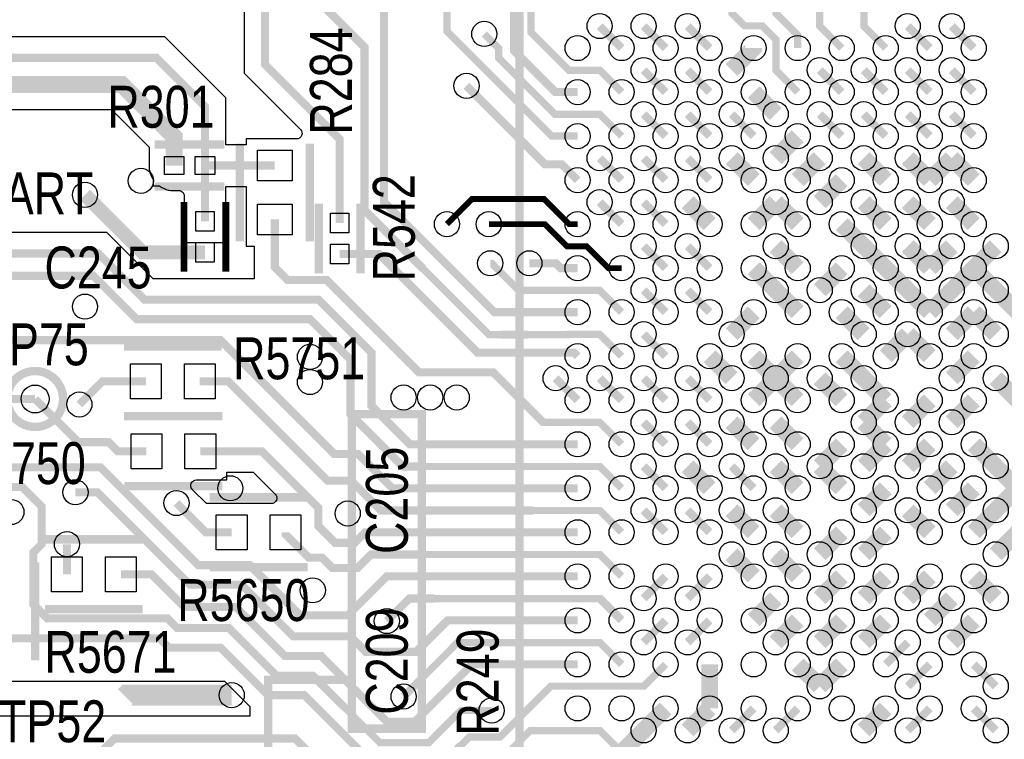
# Model space of a CAD drawing. Extents: x -394 to 5394, y -1015 to 7151.
# Tile 37 of 80: x 1872 to 2577, y 3082 to 3597. Entities that reach past the tile are written whole.
import ezdxf

# ---------------------------------------------------------------- set-up
doc = ezdxf.new("R2010")
doc.units = 0
for name, color, linetype in [('BG_SILKSCREEN_TOP', 3, 'CONTINUOUS'), ('ET_TOP', 132, 'CONTINUOUS'), ('PG_SILKSCREEN_TOP', 7, 'CONTINUOUS'), ('PIN_TOP', 132, 'CONTINUOUS'), ('RD_SILKSCREEN_TOP', 254, 'CONTINUOUS'), ('VC_TOP', 132, 'CONTINUOUS')]:
    doc.layers.add(name, color=color, linetype=linetype)

msp = doc.modelspace()

# ---------------------------------------------------------------- linework, layer by layer
at = {"layer": 'BG_SILKSCREEN_TOP', "const_width": 6}
for points in [[(2115, 3315), (2160, 3315), (2160, 3090), (2110, 3090), (2110, 3315), (2115, 3315)], [(2050, 3070), (2050, 3125), (2110, 3125)]]:
    msp.add_lwpolyline(points, dxfattribs=at)
at = {"layer": 'ET_TOP'}
for points, format in [([(2426.93, 4957.89, 5.8, 5.8, 0), (2426.93, 4909.91, 5.8, 5.8, 0), (2335, 4817.98, 5.8, 5.8, 0), (2335, 4598.0001, 5.8, 5.8, 0), (2216.9999, 4480, 5.8, 5.8, 0), (2073, 4480, 5.8, 5.8, 0), (2026, 4433, 5.8, 5.8, 0), (2026, 4140, 5.8, 5.8, 0), (2096, 4070, 5.8, 5.8, 0), (2096, 3903, 5.8, 5.8, 0), (2134, 3865, 5.8, 5.8, 0), (2134, 3820.9999, 5.8, 5.8, 0), (2096.1, 3783.0999, 5.8, 5.8, 0), (2096.1, 3747.9, 5.8, 5.8, 0), (2167, 3677, 5.2, 5.2, 0), (2178, 3666, 5.2, 5.2, 0), (2178, 3588.9788, 5.2, 5.2, 0), (2253.0028, 3513.976, 5.2, 5.2, 0), (2271.535, 3513.976, 5.2, 5.2, 0)], "xyseb"), ([(2497.7, 3898, 5.8, 5.8, 0), (2497.7, 3766.7, 5.8, 5.8, 0), (2444.6855, 3713.6855, 5.8, 5.8, 0), (2444.6855, 3663, 5.2, 5.2, 0), (2444.6855, 3592.7955, 5.2, 5.2, 0), (2460.512, 3576.969, 5.2, 5.2, 0)], "xyseb"), ([(2548.9, 3898, 5.8, 5.8, 0), (2548.9, 3770.9, 5.8, 5.8, 0), (2476.408, 3698.408, 5.8, 5.8, 0), (2476.408, 3663, 5.2, 5.2, 0), (2476.408, 3592.569, 5.2, 5.2, 0), (2492.008, 3576.969, 5.2, 5.2, 0)], "xyseb"), ([(2269.0992, 3760.48, 5.8, 5.8, 0), (2269.0992, 3684.9008, 5.8, 5.8, 0), (2291, 3663, 5.2, 5.2, 0), (2341, 3663, 5.2, 5.2, 0), (2381.92, 3622.08, 5.2, 5.2, 0), (2381.92, 3602.0032, 5.2, 5.2, 0), (2391.0582, 3592.865, 5.2, 5.2, 0), (2403.6858, 3592.865, 5.2, 5.2, 0), (2413.416, 3583.1348, 5.2, 5.2, 0), (2413.416, 3561.072, 5.2, 5.2, 0), (2429.016, 3545.472, 5.2, 5.2, 0)], "xyseb"), ([(2369.4922, 3759.52, 5.8, 5.8, 0), (2369.4922, 3727.5078, 5.8, 5.8, 0), (2413.416, 3683.584, 5.8, 5.8, 0), (2413.416, 3663, 5.2, 5.2, 0), (2413.416, 3602.0024, 5.2, 5.2, 0), (2429.016, 3586.4024, 5.2, 5.2, 0), (2429.016, 3576.969, 5.2, 5.2, 0)], "xyseb"), ([(2203.3, 3743.31, 5.8, 5.8, 0), (2203.3, 3715.41, 5.8, 5.8, 0), (2238.187, 3680.523, 5.8, 5.8, 0), (2238.187, 3631.813, 5.2, 5.2, 0), (2238.187, 3588.2552, 5.2, 5.2, 0), (2265.3702, 3561.072, 5.2, 5.2, 0), (2287.431, 3561.072, 5.2, 5.2, 0), (2303.031, 3545.472, 5.2, 5.2, 0)], "xyseb"), ([(2032.8618, 3667.9339), (2032.8618, 3559.0661), (2073.1593, 3518.7686, -0.668175), (2070.3309, 3511.9402), (2034.3498, 3511.9402), (2034.3498, 3507.8402), (2019.7502, 3507.8402), (2019.7502, 3541.3219), (1976.1719, 3584.9002), (1696.7624, 3584.9002, -0.659299), (1693.8651, 3591.658, 2.332445), (1672.1349, 3591.658, -0.659299), (1669.2376, 3584.9002), (1611.1719, 3584.9002), (1600.7612, 3595.3109), (1600.6931, 3595.3956, 0.416174), (1579.5264, 3597.63, -0.631955), (1573.0002, 3600.7313)], "xyb"), ([(2068.662, 3627.98, 5.8, 5.8, 0), (2119, 3577.642, 5.8, 5.8, 0), (2119, 3461, 5.8, 5.8, 0), (2161, 3419, 5.2, 5.2, 0), (2208, 3372, 5.2, 5.2, 0), (2217, 3372, 5.8, 5.8, 0), (2236, 3372, 5.2, 5.2, 0), (2264.9764, 3372, 5.2, 5.2, 0), (2265.0724, 3372.096, 5.2, 5.2, 0), (2287.431, 3372.096, 5.2, 5.2, 0), (2303.031, 3356.496, 5.2, 5.2, 0)], "xyseb"), ([(1786.6579, 3532.9398), (1937.8541, 3532.9398), (1964.8098, 3505.9841), (1964.8098, 3492.94, 0.139599), (1967.5098, 3483.4578), (1967.8098, 3482.9738), (1967.8098, 3478.4398), (1972.1266, 3478.4398), (1972.6375, 3478.0898, 0.188123), (1985.3789, 3475.1241, -0.456812), (1989.9498, 3471.165), (1989.9498, 3452.9436, 0.054555), (1990.3025, 3449.721), (1990.3498, 3449.5073), (1990.3498, 3437.9434), (2019.3502, 3437.9434), (2019.3502, 3449.5073), (2019.3975, 3449.721, 0.054555), (2019.7502, 3452.9436), (2019.7502, 3478.0398), (2034.3498, 3478.0398), (2034.3498, 3435.3598), (2039.9498, 3435.3598), (2039.9498, 3411.9002), (1967.6881, 3411.9002), (1934.6881, 3444.9002), (1833.1719, 3444.9002)], "xyb"), ([(2054.85, 3454.36, 5.8, 5.8, 0), (2054.85, 3420.15, 5.8, 5.8, 0), (2064, 3411, 5.8, 5.8, 0), (2092, 3411, 5.8, 5.8, 0), (2158, 3345, 5.8, 5.8, 0), (2211, 3345, 5.8, 5.8, 0), (2246.896, 3309.104, 5.2, 5.2, 0), (2287.431, 3309.104, 5.2, 5.2, 0), (2303.031, 3293.504, 5.2, 5.2, 0)], "xyseb"), ([(1730, 3433, 5.8, 5.8, 0), (1749, 3414, 5.8, 5.8, 0), (1925, 3414, 5.8, 5.8, 0), (1956, 3383, 5.8, 5.8, 0), (2080.0001, 3383, 5.8, 5.8, 0), (2109, 3354.0001, 5.8, 5.8, 0), (2109, 3315.0001, 5.8, 5.8, 0), (2146.3921, 3277.608, 5.8, 5.8, 0), (2161, 3277.608, 5.2, 5.2, 0), (2287.431, 3277.608, 5.2, 5.2, 0), (2303.031, 3262.008, 5.2, 5.2, 0)], "xyseb"), ([(2001.1478, 3338.52, 5.8, 5.8, 0), (2021.48, 3338.52, 5.8, 5.8, 0), (2092.4995, 3267.5005, 5.8, 5.8, 0), (2109.4995, 3267.5005, 5.8, 5.8, 0), (2130.888, 3246.112, 5.8, 5.8, 0), (2239.888, 3246.112, 5.2, 5.2, 0), (2287.431, 3246.112, 5.2, 5.2, 0), (2303.031, 3230.512, 5.2, 5.2, 0)], "xyseb"), ([(1858, 3263, 5.8, 5.8, 0), (1874, 3263, 5.8, 5.8, 0), (1888, 3249, 5.8, 5.8, 0), (1888, 3222, 5.8, 5.8, 0), (1882, 3216, 5.8, 5.8, 0), (1882, 3179, 5.8, 5.8, 0), (1892, 3169, 5.8, 5.8, 0), (1978, 3169, 5.8, 5.8, 0), (1985, 3162, 5.8, 5.8, 0), (2022, 3162, 5.8, 5.8, 0), (2056, 3128, 5.8, 5.8, 0), (2082, 3128, 5.8, 5.8, 0), (2104.5, 3105.5, 5.2, 5.2, 0), (2130, 3080, 5.2, 5.2, 0), (2165, 3080, 5.2, 5.2, 0), (2188, 3103, 5.2, 5.2, 0), (2210, 3103, 5.2, 5.2, 0)], "xyseb"), ([(2062.5652, 3230.52, 5.8, 5.8, 0), (2062.5652, 3229.02, 5.8, 5.8, 0), (2079.2852, 3212.3, 5.8, 5.8, 0), (2088.7, 3212.3, 5.8, 5.8, 0), (2096, 3205, 5.8, 5.8, 0), (2114, 3205, 5.8, 5.8, 0), (2123.616, 3214.616, 5.8, 5.8, 0), (2161, 3214.616, 5.2, 5.2, 0), (2287.431, 3214.616, 5.2, 5.2, 0), (2303.031, 3199.016, 5.2, 5.2, 0)], "xyseb"), ([(2135, 3167, 5.8, 5.8, 0), (2151.12, 3183.12, 5.8, 5.8, 0), (2169.12, 3183.12, 5.2, 5.2, 0), (2287.431, 3183.12, 5.8, 5.8, 0), (2303.031, 3167.52, 5.8, 5.8, 0)], "xyseb"), ([(2334.528, 3136.024, 5.2, 5.2, 0), (2318.928, 3120.424, 5.2, 5.2, 0), (2252.424, 3120.424, 5.2, 5.2, 0), (2216.002, 3084.002, 5.2, 5.2, 0), (2194.002, 3084.002, 5.2, 5.2, 0), (2187.7662, 3077.7662, 5.8, 5.8, 0), (2175, 3065, 5.8, 5.8, 0), (2125, 3065, 5.8, 5.8, 0), (2076, 3114, 5.8, 5.8, 0), (2050, 3114, 5.8, 5.8, 0), (2016, 3148, 5.8, 5.8, 0), (1979, 3148, 5.8, 5.8, 0), (1972.34, 3154.66, 5.8, 5.8, 0), (1858.3, 3154.66, 5.8, 5.8, 0)], "xyseb"), ([(2147, 3113, 5.8, 5.8, 0), (2161, 3127, 5.2, 5.2, 0), (2185.624, 3151.624, 5.2, 5.2, 0), (2287.431, 3151.624, 5.2, 5.2, 0), (2303.031, 3136.024, 5.2, 5.2, 0)], "xyseb")]:
    msp.add_lwpolyline(points, format=format, dxfattribs=at)
for points, const_width in [([(1947, 4163), (1965, 4163), (2059, 4069), (2059, 3963), (2082, 3940), (2082, 3897), (2114, 3865), (2114, 3821), (2082, 3789), (2082, 3742), (2097, 3727), (2097, 3711), (2047.762, 3661.762), (2047.762, 3565.238), (2101.25, 3511.75), (2101.25, 3451.74)], 5.8), ([(2271.535, 3545.472), (2255.635, 3545.472), (2226, 3575.107), (2226, 3645), (2150.3, 3720.7), (2150.3, 3742.3087)], 5.8), ([(2271.535, 3387.992), (2212.008, 3387.992), (2133, 3467), (2133, 3644.6776), (2105.7914, 3671.8862)], 5.8), ([(1490, 3598), (1507, 3581), (1507, 3435), (1653, 3289), (1653, 3264), (1675, 3242), (1694, 3242), (1712, 3224), (1712, 3208), (1716.8982, 3203.1018), (1778.1018, 3203.1018), (1852.054, 3277.054), (1930.0496, 3277.054), (2000.1036, 3207), (2037, 3207), (2072.9, 3171.1), (2107.1, 3171.1), (2135.016, 3199.016), (2271.535, 3199.016)], 5.8), ([(2303.031, 3576.969), (2287.283, 3592.717)], 5.8), ([(2334.528, 3576.969), (2318.78, 3592.717)], 5.8), ([(2366.024, 3576.969), (2350.276, 3592.717)], 5.8), ([(2523.504, 3576.969), (2507.756, 3592.717)], 5.8), ([(2555, 3576.969), (2539.252, 3592.717)], 5.8), ([(1589, 3586), (1605, 3570), (1970, 3570), (2004.85, 3535.15), (2004.85, 3492.94)], 5.8), ([(2303.031, 3513.976), (2287.431, 3529.576), (2255.424, 3529.576), (2215, 3570), (2215, 3576.869), (2204.7595, 3587.1095)], 5.2), ([(2397.52, 3576.969), (2397.52, 3576.968), (2381.772, 3561.22)], 12), ([(2334.528, 3545.472), (2318.78, 3561.22)], 5.8), ([(2366.024, 3545.472), (2350.276, 3561.22)], 5.8), ([(2460.512, 3545.472), (2444.764, 3561.22)], 5.8), ([(2492.008, 3545.472), (2476.26, 3561.22)], 5.8), ([(2523.504, 3545.472), (2507.756, 3561.22)], 5.8), ([(2555, 3545.472), (2539.252, 3561.22)], 5.8), ([(1982.81, 3492.94), (1982.81, 3513.44), (1945.31, 3550.94), (1779.202, 3550.94), (1745.0213, 3516.7593)], 12), ([(2192, 3550), (2248.277, 3493.723), (2260.292, 3493.723), (2271.535, 3482.48)], 5.8), ([(2413.268, 3529.724), (2397.52, 3545.472)], 12), ([(2334.528, 3513.976), (2318.78, 3529.724)], 5.8), ([(2350.276, 3529.724), (2366.024, 3513.976)], 5.8), ([(2397.52, 3513.976), (2381.772, 3529.724)], 5.8), ([(2460.512, 3513.976), (2444.764, 3529.724)], 5.8), ([(2492.008, 3513.976), (2476.26, 3529.724)], 5.8), ([(2523.504, 3513.976), (2507.756, 3529.724)], 5.8), ([(2555, 3513.976), (2539.252, 3529.724)], 5.8), ([(2429.016, 3513.976), (2413.268, 3498.228)], 12), ([(2397.52, 3482.48), (2381.772, 3498.228)], 12), ([(2429.016, 3482.48), (2444.764, 3498.228)], 12), ([(2492.008, 3482.48), (2476.26, 3498.228)], 12), ([(2523.504, 3482.48), (2507.756, 3498.228)], 12), ([(2523.504, 3482.48), (2539.252, 3498.228)], 12), ([(2555, 3482.48), (2539.252, 3498.228)], 12), ([(2004.85, 3492.94), (2004.85, 3452.9436)], 5.8), ([(2004.85, 3492.94), (2054.85, 3492.94)], 5.8), ([(2303.031, 3482.48), (2287.283, 3498.228)], 5.8), ([(2334.528, 3482.48), (2318.78, 3498.228)], 5.8), ([(2366.024, 3482.48), (2350.276, 3498.228)], 5.8), ([(2460.512, 3482.48), (2444.764, 3466.732)], 12), ([(1919, 3472), (1960.1036, 3430.8964), (2004.85, 3430.8964)], 10), ([(2178, 3451), (2196, 3469), (2247.4656, 3469), (2265.4816, 3450.984), (2271.535, 3450.984)], 4.25), ([(2303.031, 3450.984), (2287.283, 3466.732)], 5.8), ([(2334.528, 3450.984), (2318.78, 3466.732)], 5.8), ([(2366.024, 3450.984), (2350.276, 3466.732)], 12), ([(2397.52, 3450.984), (2413.268, 3466.732)], 12), ([(2429.016, 3450.984), (2413.268, 3466.732)], 12), ([(2492.008, 3450.984), (2476.26, 3466.732)], 12), ([(2523.504, 3450.984), (2507.756, 3466.732)], 12), ([(2555, 3450.984), (2539.252, 3466.732)], 12), ([(2271.535, 3293.504), (2151.496, 3293.504), (2124, 3321), (2124, 3359), (2086, 3397), (1961.5162, 3397), (1928.5162, 3430), (1827, 3430), (1806.1, 3450.9), (1711.8, 3450.9), (1708.9, 3448), (1695, 3448)], 5.8), ([(2208, 3451), (2248, 3451), (2263.912, 3435.088), (2277.9976, 3435.088), (2293.5976, 3419.488), (2303.031, 3419.488)], 4.25), ([(2460.512, 3450.984), (2476.26, 3435.236)], 12), ([(2429.016, 3419.488), (2413.268, 3435.236)], 12), ([(2492.008, 3419.488), (2476.26, 3435.236)], 12), ([(2523.504, 3419.488), (2507.756, 3435.236)], 12), ([(2523.504, 3419.488), (2539.252, 3435.236)], 12), ([(2555, 3419.488), (2570.748, 3435.236)], 12), ([(2101.25, 3429.7), (2129.3, 3429.7), (2200, 3359), (2269.031, 3359), (2271.535, 3356.496)], 5.8), ([(2334.528, 3419.488), (2318.78, 3435.236)], 5.8), ([(2366.024, 3419.488), (2350.276, 3435.236)], 5.8), ([(2209, 3423), (2210, 3423), (2229.408, 3403.592), (2287.431, 3403.592), (2303.031, 3387.992)], 5.2), ([(2237, 3423), (2256, 3423), (2259.512, 3419.488), (2271.535, 3419.488)], 5.8), ([(2413.268, 3403.74), (2397.52, 3419.488)], 12), ([(2460.512, 3419.488), (2444.764, 3403.74)], 12), ([(2492.008, 3419.488), (2507.756, 3403.74)], 12), ([(2539.252, 3403.74), (2555, 3419.488)], 12), ([(2555, 3419.488), (2570.748, 3403.74)], 12), ([(2334.528, 3387.992), (2318.78, 3403.74)], 5.8), ([(2366.024, 3387.992), (2350.276, 3403.74)], 5.8), ([(2413.268, 3403.74), (2429.016, 3387.992)], 12), ([(2492.008, 3387.992), (2476.26, 3403.74)], 12), ([(2507.756, 3403.74), (2523.504, 3387.992)], 12), ([(2523.504, 3387.992), (2539.252, 3403.74)], 12), ([(2570.748, 3403.74), (2586.496, 3387.992)], 12), ([(2397.52, 3387.992), (2381.772, 3372.244)], 12), ([(2476.26, 3372.244), (2460.512, 3387.992)], 12), ([(2539.252, 3372.244), (2555, 3387.992)], 12), ([(2555, 3387.992), (2570.748, 3372.244)], 12), ([(2334.528, 3356.496), (2318.78, 3372.244)], 5.8), ([(2492.008, 3356.496), (2507.756, 3372.244)], 12), ([(2523.504, 3356.496), (2507.756, 3372.244)], 12), ([(2271.535, 3262.008), (2138.992, 3262.008), (2114.503, 3286.497), (2097.503, 3286.497), (2016, 3368), (1859.7207, 3368), (1832.9707, 3341.25), (1776.39, 3341.25)], 5.8), ([(2366.024, 3356.496), (2381.772, 3340.748)], 12), ([(2397.52, 3356.496), (2413.268, 3340.748)], 12), ([(2429.016, 3356.496), (2413.268, 3340.748)], 12), ([(2460.512, 3356.496), (2476.26, 3340.748)], 12), ([(2555, 3356.496), (2539.252, 3340.748)], 12), ([(1962.5652, 3338.52), (1931.52, 3338.52), (1915, 3322)], 5.8), ([(2271.535, 3325), (2255.787, 3340.748)], 5.8), ([(2303.031, 3325), (2287.283, 3340.748)], 5.8), ([(2334.528, 3325), (2318.78, 3340.748)], 5.8), ([(2366.024, 3325), (2350.276, 3340.748)], 5.8), ([(2397.52, 3325), (2413.268, 3340.748)], 12), ([(2429.016, 3325), (2413.268, 3340.748)], 12), ([(2460.512, 3325), (2444.764, 3340.748)], 12), ([(2492.008, 3325), (2476.26, 3340.748)], 12), ([(2586.496, 3325), (2570.748, 3340.748)], 12), ([(1883.31, 3325.9), (1864.9, 3325.9), (1860.31, 3321.31), (1860.31, 3305.9)], 5.8), ([(1883.31, 3325.9), (1914.21, 3295), (1936, 3295), (1942.48, 3288.52), (1962.9554, 3288.52)], 5.8), ([(2492.008, 3325), (2476.26, 3309.252)], 12), ([(2523.504, 3325), (2507.756, 3309.252)], 12), ([(2555, 3325), (2539.252, 3309.252)], 12), ([(2334.528, 3293.504), (2318.78, 3309.252)], 5.8), ([(2366.024, 3293.504), (2350.276, 3309.252)], 5.8), ([(2397.52, 3293.504), (2381.772, 3309.252)], 12), ([(2429.016, 3293.504), (2413.268, 3309.252)], 12), ([(2492.008, 3293.504), (2476.26, 3309.252)], 12), ([(2460.512, 3293.504), (2444.764, 3277.756)], 12), ([(2492.008, 3293.504), (2476.26, 3277.756)], 12), ([(2523.504, 3293.504), (2507.756, 3277.756)], 12), ([(2555, 3293.504), (2570.748, 3277.756)], 12), ([(2001.538, 3288.52), (2045.48, 3288.52), (2086, 3248), (2086, 3235), (2098, 3223), (2112, 3223), (2119.512, 3230.512), (2271.535, 3230.512)], 5.8), ([(2366.024, 3262.008), (2350.276, 3277.756)], 12), ([(2429.016, 3262.008), (2413.268, 3277.756)], 12), ([(2460.512, 3262.008), (2444.764, 3277.756)], 12), ([(2523.504, 3262.008), (2539.252, 3277.756)], 12), ([(2586.496, 3262.008), (2570.748, 3277.756)], 12), ([(2334.528, 3262.008), (2318.78, 3277.756)], 5.8), ([(2397.52, 3262.008), (2381.772, 3277.756)], 5.8), ([(2492.008, 3262.008), (2476.26, 3246.26)], 12), ([(2555, 3262.008), (2539.252, 3246.26)], 12), ([(2570.748, 3246.26), (2586.496, 3262.008)], 12), ([(2271.535, 3167.52), (2178.52, 3167.52), (2156, 3145), (2120, 3145), (2109, 3156), (2068, 3156), (2031, 3193), (1994, 3193), (1927.846, 3259.154), (1912.1541, 3259.154)], 5.8), ([(1984.45, 3251.45), (2005.38, 3230.52), (2023.9826, 3230.52)], 5.8), ([(2334.528, 3230.512), (2318.78, 3246.26)], 5.8), ([(2366.024, 3230.512), (2350.276, 3246.26)], 5.8), ([(2397.52, 3230.512), (2381.772, 3246.26)], 12), ([(2429.016, 3230.512), (2413.268, 3246.26)], 12), ([(2523.504, 3230.512), (2507.756, 3246.26)], 12), ([(2555, 3230.512), (2570.748, 3246.26)], 12), ([(2460.512, 3230.512), (2444.764, 3214.764)], 12), ([(2492.008, 3230.512), (2476.26, 3214.764)], 12), ([(2586.496, 3230.512), (2570.748, 3214.764)], 12), ([(1906.0904, 3200.48), (1906.0904, 3222)], 5.8), ([(2397.52, 3199.016), (2381.772, 3214.764)], 12), ([(2429.016, 3199.016), (2413.268, 3214.764)], 12), ([(1944.673, 3200.48), (1966.52, 3200.48), (1990, 3177), (2027, 3177), (2062, 3142), (2088, 3142), (2135, 3095), (2155, 3095), (2196.024, 3136.024), (2271.535, 3136.024)], 5.8), ([(2334.528, 3199.016), (2318.78, 3183.268)], 5.8), ([(2366.024, 3199.016), (2350.276, 3183.268)], 5.8), ([(2460.512, 3199.016), (2444.764, 3183.268)], 12), ([(2492.008, 3199.016), (2476.26, 3183.268)], 12), ([(2523.504, 3199.016), (2507.756, 3183.268)], 12), ([(2555, 3199.016), (2570.748, 3183.268)], 12), ([(2397.52, 3167.52), (2413.268, 3183.268)], 12), ([(2523.504, 3167.52), (2539.252, 3183.268)], 12), ([(2429.016, 3167.52), (2413.268, 3151.772)], 12), ([(2460.512, 3167.52), (2444.764, 3151.772)], 12), ([(2492.008, 3167.52), (2476.26, 3151.772)], 12), ([(2555, 3167.52), (2539.252, 3151.772)], 12), ([(2334.528, 3167.52), (2318.78, 3151.772)], 5.8), ([(2366.024, 3167.52), (2350.276, 3151.772)], 5.8), ([(2507.756, 3151.772), (2492.008, 3136.024)], 5.8), ([(2366.024, 3136.024), (2366.024, 3104.528)], 12), ([(2429.016, 3136.024), (2444.764, 3120.276)], 12), ([(2444.764, 3120.276), (2460.512, 3136.024)], 12), ([(2523.504, 3136.024), (2507.756, 3120.276)], 5.8), ([(2555, 3136.024), (2570.748, 3120.276)], 5.8), ([(1948, 3113), (1949, 3114), (2024, 3114)], 15), ([(2334.528, 3104.528), (2318.78, 3088.78)], 12), ([(2366.024, 3104.528), (2350.276, 3088.78)], 12), ([(2397.52, 3104.528), (2381.772, 3088.78)], 5.8), ([(2429.016, 3104.528), (2413.268, 3088.78)], 5.8), ([(2492.008, 3104.528), (2476.26, 3088.78)], 12), ([(2523.504, 3104.528), (2507.756, 3088.78)], 5.8), ([(2555, 3104.528), (2570.748, 3088.78)], 5.8), ([(2303.031, 3073.031), (2318.78, 3088.78)], 12), ([(2189, 3040), (2237.631, 3088.631), (2287.431, 3088.631), (2303.031, 3073.031)], 5.2), ([(2240, 2255), (2185.4553, 2255), (2111.4853, 2328.97), (2025.9587, 2328.97), (2002.4, 2352.5287), (2002.4, 2414.8813), (1994.3201, 2422.9612), (1994.3162, 2422.9612), (1975.3548, 2441.9226), (1975.3548, 2571.6452), (1917.3, 2629.7), (1917.3, 2773.5919), (1875.7049, 2815.187), (1875.7049, 3018.5145), (1940.1904, 3083), (2069.33, 3083), (2115.97, 3036.36), (2115.97, 3022.46)], 5.8)]:
    msp.add_lwpolyline(points, dxfattribs=dict(at, const_width=const_width))
for points in [[(2005.9519, 3251.0202), (1996.2112, 3260.7609), (1996.1431, 3260.8456, 0.011506), (1995.6985, 3261.3736, -0.645808), (1998.6981, 3268.0198), (2020.5382, 3268.0198), (2020.5382, 3273.6198), (2039.3081, 3273.6198), (2055.0793, 3257.8486, -0.668175), (2052.2509, 3251.0202)], [(1819, 3021), (1763, 3021), (1760, 3024), (1760, 3119), (1765, 3124), (2018.9279, 3124), (2037, 3105.9279), (2037, 3099), (1851, 3099), (1819, 3067), (1819, 3060.0728, 0.002427), (1819, 3059.9272)]]:
    msp.add_lwpolyline(points, format="xyb", close=True, dxfattribs=at)
at = {"layer": 'PG_SILKSCREEN_TOP'}
for points, const_width in [([(2880, 3000), (2230, 3000), (2230, 3650)], 6), ([(1968.83, 3507.94), (2018.83, 3507.94)], 6), ([(2029.85, 3508.65), (2029.85, 3438.65)], 6), ([(2079.85, 3508.65), (2079.85, 3438.65)], 6), ([(1968.83, 3477.94), (2018.83, 3477.94)], 6), ([(1989.85, 3466.92), (1989.85, 3416.92)], 5), ([(2019.85, 3466.92), (2019.85, 3416.92)], 5), ([(2086.25, 3465.72), (2086.25, 3415.72)], 6), ([(2116.25, 3465.72), (2116.25, 3415.72)], 6), ([(2016.8565, 3363.52), (1946.8565, 3363.52)], 6), ([(2016.8565, 3313.52), (1946.8565, 3313.52)], 6), ([(2017.2467, 3313.52), (1947.2467, 3313.52)], 6), ([(2017.2467, 3263.52), (1947.2467, 3263.52)], 6), ([(2078.2739, 3255.52), (2008.2739, 3255.52)], 6), ([(1890.3817, 3225.48), (1960.3817, 3225.48)], 6), ([(1883.3, 3208.95), (1883.3, 3138.95)], 6), ([(2078.2739, 3205.52), (2008.2739, 3205.52)], 6), ([(1890.3817, 3175.48), (1960.3817, 3175.48)], 6)]:
    msp.add_lwpolyline(points, dxfattribs=dict(at, const_width=const_width))
at = {"layer": 'PG_SILKSCREEN_TOP', "const_width": 6}
msp.add_lwpolyline([(1903.31, 3325.9, 1), (1863.31, 3325.9, 1), (1903.31, 3325.9)], format="xyb", dxfattribs=at)
at = {"layer": 'PIN_TOP'}
for points in [[(2042.35, 3503.94), (2067.35, 3503.94), (2067.35, 3481.94), (2042.35, 3481.94)], [(1975.81, 3486.44), (1975.81, 3499.44), (1989.81, 3499.44), (1989.81, 3486.44)], [(1997.85, 3486.44), (1997.85, 3499.44), (2011.85, 3499.44), (2011.85, 3486.44)], [(1998.35, 3459.9436), (2011.35, 3459.9436), (2011.35, 3445.9436), (1998.35, 3445.9436)], [(2042.35, 3465.36), (2067.35, 3465.36), (2067.35, 3443.36), (2042.35, 3443.36)], [(2094.75, 3458.74), (2107.75, 3458.74), (2107.75, 3444.74), (2094.75, 3444.74)], [(1998.35, 3437.8964), (2011.35, 3437.8964), (2011.35, 3423.8964), (1998.35, 3423.8964)], [(2094.75, 3436.7), (2107.75, 3436.7), (2107.75, 3422.7), (2094.75, 3422.7)], [(1973.5652, 3351.02), (1973.5652, 3326.02), (1951.5652, 3326.02), (1951.5652, 3351.02)], [(2012.1478, 3351.02), (2012.1478, 3326.02), (1990.1478, 3326.02), (1990.1478, 3351.02)], [(1973.9554, 3301.02), (1973.9554, 3276.02), (1951.9554, 3276.02), (1951.9554, 3301.02)], [(2012.538, 3301.02), (2012.538, 3276.02), (1990.538, 3276.02), (1990.538, 3301.02)], [(2034.9826, 3243.02), (2034.9826, 3218.02), (2012.9826, 3218.02), (2012.9826, 3243.02)], [(2073.5652, 3243.02), (2073.5652, 3218.02), (2051.5652, 3218.02), (2051.5652, 3243.02)], [(1895.0904, 3187.98), (1895.0904, 3212.98), (1917.0904, 3212.98), (1917.0904, 3187.98)], [(1933.673, 3187.98), (1933.673, 3212.98), (1955.673, 3212.98), (1955.673, 3187.98)]]:
    msp.add_lwpolyline(points, close=True, dxfattribs=at)
for centre, radius in [((2271.535, 3576.969), 9), ((2303.031, 3576.969), 9), ((2334.528, 3576.969), 9), ((2366.024, 3576.969), 9), ((2397.52, 3576.969), 9), ((2429.016, 3576.969), 9), ((2460.512, 3576.969), 9), ((2492.008, 3576.969), 9), ((2523.504, 3576.969), 9), ((2555, 3576.969), 9), ((2271.535, 3545.472), 9), ((2303.031, 3545.472), 9), ((2334.528, 3545.472), 9), ((2366.024, 3545.472), 9), ((2397.52, 3545.472), 9), ((2429.016, 3545.472), 9), ((2460.512, 3545.472), 9), ((2492.008, 3545.472), 9), ((2523.504, 3545.472), 9), ((2555, 3545.472), 9), ((2271.535, 3513.976), 9), ((2303.031, 3513.976), 9), ((2334.528, 3513.976), 9), ((2366.024, 3513.976), 9), ((2397.52, 3513.976), 9), ((2429.016, 3513.976), 9), ((2460.512, 3513.976), 9), ((2492.008, 3513.976), 9), ((2523.504, 3513.976), 9), ((2555, 3513.976), 9), ((2271.535, 3482.48), 9), ((2303.031, 3482.48), 9), ((2334.528, 3482.48), 9), ((2366.024, 3482.48), 9), ((2397.52, 3482.48), 9), ((2429.016, 3482.48), 9), ((2460.512, 3482.48), 9), ((2492.008, 3482.48), 9), ((2523.504, 3482.48), 9), ((2555, 3482.48), 9), ((2271.535, 3450.984), 9), ((2303.031, 3450.984), 9), ((2334.528, 3450.984), 9), ((2366.024, 3450.984), 9), ((2397.52, 3450.984), 9), ((2429.016, 3450.984), 9), ((2460.512, 3450.984), 9), ((2492.008, 3450.984), 9), ((2523.504, 3450.984), 9), ((2555, 3450.984), 9), ((2271.535, 3419.488), 9), ((2303.031, 3419.488), 9), ((2334.528, 3419.488), 9), ((2366.024, 3419.488), 9), ((2397.52, 3419.488), 9), ((2429.016, 3419.488), 9), ((2460.512, 3419.488), 9), ((2492.008, 3419.488), 9), ((2523.504, 3419.488), 9), ((2555, 3419.488), 9), ((2271.535, 3387.992), 9), ((2303.031, 3387.992), 9), ((2334.528, 3387.992), 9), ((2366.024, 3387.992), 9), ((2397.52, 3387.992), 9), ((2429.016, 3387.992), 9), ((2460.512, 3387.992), 9), ((2492.008, 3387.992), 9), ((2523.504, 3387.992), 9), ((2555, 3387.992), 9), ((2271.535, 3356.496), 9), ((2303.031, 3356.496), 9), ((2334.528, 3356.496), 9), ((2366.024, 3356.496), 9), ((2397.52, 3356.496), 9), ((2429.016, 3356.496), 9), ((2460.512, 3356.496), 9), ((2492.008, 3356.496), 9), ((2523.504, 3356.496), 9), ((2555, 3356.496), 9), ((1883.31, 3325.9), 10), ((2271.535, 3325), 9), ((2303.031, 3325), 9), ((2334.528, 3325), 9), ((2366.024, 3325), 9), ((2397.52, 3325), 9), ((2429.016, 3325), 9), ((2460.512, 3325), 9), ((2492.008, 3325), 9), ((2523.504, 3325), 9), ((2555, 3325), 9), ((2271.535, 3293.504), 9), ((2303.031, 3293.504), 9), ((2334.528, 3293.504), 9), ((2366.024, 3293.504), 9), ((2397.52, 3293.504), 9), ((2429.016, 3293.504), 9), ((2460.512, 3293.504), 9), ((2492.008, 3293.504), 9), ((2523.504, 3293.504), 9), ((2555, 3293.504), 9), ((2271.535, 3262.008), 9), ((2303.031, 3262.008), 9), ((2334.528, 3262.008), 9), ((2366.024, 3262.008), 9), ((2397.52, 3262.008), 9), ((2429.016, 3262.008), 9), ((2460.512, 3262.008), 9), ((2492.008, 3262.008), 9), ((2523.504, 3262.008), 9), ((2555, 3262.008), 9), ((2271.535, 3230.512), 9), ((2303.031, 3230.512), 9), ((2334.528, 3230.512), 9), ((2366.024, 3230.512), 9), ((2397.52, 3230.512), 9), ((2429.016, 3230.512), 9), ((2460.512, 3230.512), 9), ((2492.008, 3230.512), 9), ((2523.504, 3230.512), 9), ((2555, 3230.512), 9), ((2271.535, 3199.016), 9), ((2303.031, 3199.016), 9), ((2334.528, 3199.016), 9), ((2366.024, 3199.016), 9), ((2397.52, 3199.016), 9), ((2429.016, 3199.016), 9), ((2460.512, 3199.016), 9), ((2492.008, 3199.016), 9), ((2523.504, 3199.016), 9), ((2555, 3199.016), 9), ((2271.535, 3167.52), 9), ((2303.031, 3167.52), 9), ((2334.528, 3167.52), 9), ((2366.024, 3167.52), 9), ((2397.52, 3167.52), 9), ((2429.016, 3167.52), 9), ((2460.512, 3167.52), 9), ((2492.008, 3167.52), 9), ((2523.504, 3167.52), 9), ((2555, 3167.52), 9), ((2271.535, 3136.024), 9), ((2303.031, 3136.024), 9), ((2334.528, 3136.024), 9), ((2366.024, 3136.024), 9), ((2397.52, 3136.024), 9), ((2429.016, 3136.024), 9), ((2460.512, 3136.024), 9), ((2492.008, 3136.024), 9), ((2523.504, 3136.024), 9), ((2555, 3136.024), 9), ((2271.535, 3104.528), 9), ((2303.031, 3104.528), 9), ((2334.528, 3104.528), 9), ((2366.024, 3104.528), 9), ((2397.52, 3104.528), 9), ((2429.016, 3104.528), 9), ((2460.512, 3104.528), 9), ((2492.008, 3104.528), 9), ((2523.504, 3104.528), 9), ((2555, 3104.528), 9)]:
    msp.add_circle(centre, radius, dxfattribs=at)
at = {"layer": 'VC_TOP'}
for centre in [(2287.283, 3592.717), (2318.78, 3592.717), (2350.276, 3592.717), (2507.756, 3592.717), (2539.252, 3592.717), (2204.7595, 3587.1095), (2318.78, 3561.22), (2350.276, 3561.22), (2381.772, 3561.22), (2444.764, 3561.22), (2476.26, 3561.22), (2507.756, 3561.22), (2539.252, 3561.22), (2192, 3550), (2318.78, 3529.724), (2350.276, 3529.724), (2381.772, 3529.724), (2413.268, 3529.724), (2444.764, 3529.724), (2476.26, 3529.724), (2507.756, 3529.724), (2539.252, 3529.724), (2287.283, 3498.228), (2318.78, 3498.228), (2350.276, 3498.228), (2381.772, 3498.228), (2413.268, 3498.228), (2444.764, 3498.228), (2476.26, 3498.228), (2507.756, 3498.228), (2539.252, 3498.228), (1959, 3482), (1919, 3472), (2287.283, 3466.732), (2318.78, 3466.732), (2350.276, 3466.732), (2413.268, 3466.732), (2444.764, 3466.732), (2476.26, 3466.732), (2507.756, 3466.732), (2539.252, 3466.732), (2178, 3451), (2208, 3451), (2318.78, 3435.236), (2350.276, 3435.236), (2413.268, 3435.236), (2476.26, 3435.236), (2507.756, 3435.236), (2539.252, 3435.236), (2570.748, 3435.236), (2209, 3423), (2237, 3423), (2318.78, 3403.74), (2350.276, 3403.74), (2413.268, 3403.74), (2444.764, 3403.74), (2476.26, 3403.74), (2507.756, 3403.74), (2539.252, 3403.74), (2570.748, 3403.74), (1919, 3392), (2318.78, 3372.244), (2381.772, 3372.244), (2476.26, 3372.244), (2507.756, 3372.244), (2539.252, 3372.244), (2570.748, 3372.244), (2080, 3356), (2080, 3338), (2255.787, 3340.748), (2287.283, 3340.748), (2318.78, 3340.748), (2350.276, 3340.748), (2381.772, 3340.748), (2413.268, 3340.748), (2444.764, 3340.748), (2476.26, 3340.748), (2539.252, 3340.748), (2570.748, 3340.748), (2147, 3327), (2166, 3327), (2185, 3327), (1915, 3322), (2318.78, 3309.252), (2350.276, 3309.252), (2381.772, 3309.252), (2413.268, 3309.252), (2476.26, 3309.252), (2507.756, 3309.252), (2539.252, 3309.252), (2318.78, 3277.756), (2350.276, 3277.756), (2381.772, 3277.756), (2413.268, 3277.756), (2444.764, 3277.756), (2476.26, 3277.756), (2507.756, 3277.756), (2539.252, 3277.756), (2570.748, 3277.756), (2023, 3262), (1912.1541, 3259.154), (1984.45, 3251.45), (1866.3, 3245), (2107, 3244), (2318.78, 3246.26), (2350.276, 3246.26), (2381.772, 3246.26), (2413.268, 3246.26), (2476.26, 3246.26), (2507.756, 3246.26), (2539.252, 3246.26), (2570.748, 3246.26), (1906.0904, 3222), (2381.772, 3214.764), (2413.268, 3214.764), (2444.764, 3214.764), (2476.26, 3214.764), (2570.748, 3214.764), (2082, 3189), (2318.78, 3183.268), (2350.276, 3183.268), (2413.268, 3183.268), (2444.764, 3183.268), (2476.26, 3183.268), (2507.756, 3183.268), (2539.252, 3183.268), (2570.748, 3183.268), (2135, 3167), (2318.78, 3151.772), (2350.276, 3151.772), (2413.268, 3151.772), (2444.764, 3151.772), (2476.26, 3151.772), (2507.756, 3151.772), (2539.252, 3151.772), (2444.764, 3120.276), (2507.756, 3120.276), (2570.748, 3120.276), (2024, 3114), (2147, 3113), (2210, 3103), (2318.78, 3088.78), (2350.276, 3088.78), (2381.772, 3088.78), (2413.268, 3088.78), (2476.26, 3088.78), (2507.756, 3088.78), (2570.748, 3088.78)]:
    msp.add_circle(centre, 9, dxfattribs=at)

# ---------------------------------------------------------------- texts
at = {"layer": 'BG_SILKSCREEN_TOP', "width": 0.8}
msp.add_text('SOC_VDDSHV_CANUART', height=30, dxfattribs=at).set_placement((1530.975, 3458))
at = {"layer": 'RD_SILKSCREEN_TOP', "width": 0.8}
for s, p in [('R284', (2110, 3515)), ('R542', (2155, 3410)), ('C205', (2150, 3215)), ('C209', (2150, 3100)), ('R249', (2215, 3085))]:
    msp.add_text(s, height=30, rotation=90, dxfattribs=at).set_placement(p)
for s, p in [('R301', (1935, 3520)), ('C245', (1890, 3405)), ('TP75', (1845, 3350)), ('R5751', (2025, 3340)), ('R5750', (1825, 3265)), ('R5650', (1985, 3167)), ('R5671', (1890, 3130)), ('TP52', (1857.48, 3080.28))]:
    msp.add_text(s, height=30, dxfattribs=at).set_placement(p)

doc.saveas('drawing.dxf')
